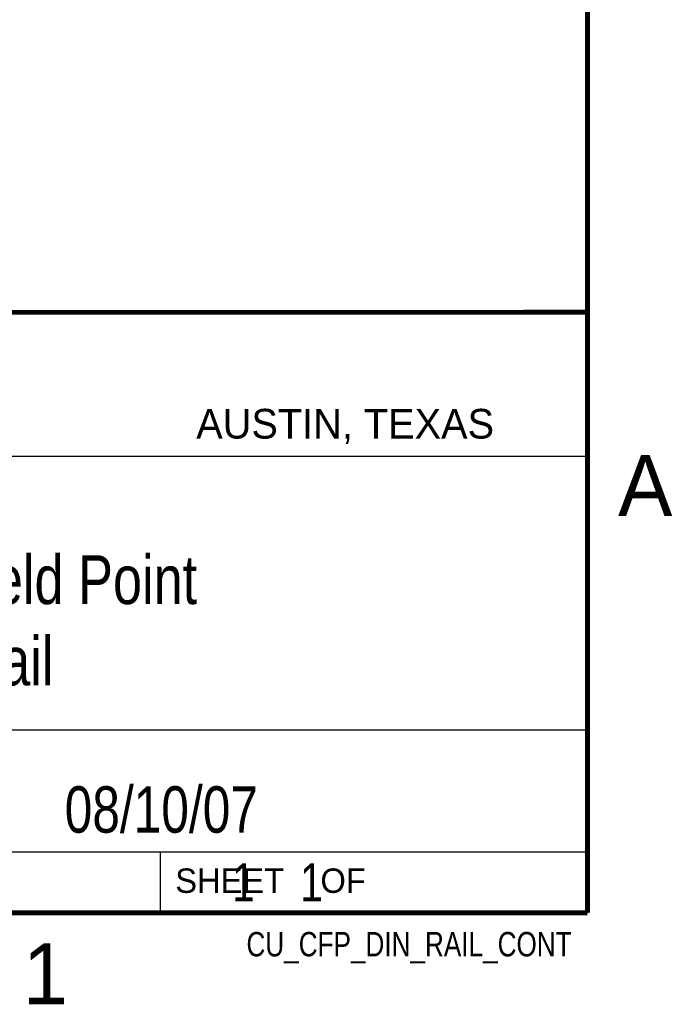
# Model space of a CAD drawing. Header units: inches. Extents: x 0 to 22, y 0 to 17.
# Tile 9 of 10: x 19.2 to 21.8, y 0.1 to 4.2. Entities that reach past the tile are written whole.
import ezdxf
from ezdxf.enums import TextEntityAlignment as Align

# ---------------------------------------------------------------- set-up
doc = ezdxf.new("R2010")
doc.units = ezdxf.units.IN
doc.header["$LTSCALE"] = 1.21
doc.header["$MEASUREMENT"] = 0
doc.layers.get('0').update_dxf_attribs({"linetype": 'CONTINUOUS'})
doc.styles.get("Standard").update_dxf_attribs({"font": 'txt', "width": 0.8})

msp = doc.modelspace()

# ---------------------------------------------------------------- linework, layer by layer
at = {"color": 2, "linetype": 'CONTINUOUS'}
for p, q in [((16.3737, 2.9596), (21.5037, 2.9596)), ((16.375, 2.96), (21.5, 2.96)), ((21.5037, 2.9596), (21.5037, 1.2496)), ((16.7288, 2.37), (21.5, 2.37)), ((16.3737, 1.2496), (21.5037, 1.2496)), ((18.01, 1.25), (21.5, 1.25)), ((21.5, 1.25), (21.5, 0.75)), ((16.375, 0.75), (21.5, 0.75)), ((18.01, 0.75), (21.5, 0.75)), ((19.75, 0.75), (21.5, 0.75)), ((19.75, 0.75), (19.75, 0.5)), ((21.5, 0.75), (21.5, 0.5)), ((19.75, 0.5), (21.5, 0.5)), ((20.4977, 0.4994), (21.4977, 0.4994)), ((20.4977, 0.4994), (20.4977, 0.4989)), ((20.4977, 0.4989), (21.4977, 0.4989)), ((21.4977, 0.4994), (21.4977, 0.4989))]:
    msp.add_line(p, q, dxfattribs=at)
at = {"color": 7, "linetype": 'CONTINUOUS', "const_width": 0.02}
for points in [[(21.5, 0.5), (21.5, 16.5)], [(13.6, 2.9595), (21.5, 2.96)], [(0.5, 0.5), (21.5, 0.5)]]:
    msp.add_lwpolyline(points, dxfattribs=at)

# ---------------------------------------------------------------- texts
at = {"color": 2, "linetype": 'CONTINUOUS'}
for s, height, p in [('AUSTIN, TEXAS', 0.121576, (19.898, 2.4426)), ('A', 0.25, (21.625, 2.125)), ('SHEET    OF', 0.1, (19.8121, 0.5815)), ('1', 0.25, (19.1875, 0.125))]:
    msp.add_text(s, height=height, dxfattribs=at).set_placement(p)
at = {"color": 2, "linetype": 'CONTINUOUS', "width": 0.8}
msp.add_text('CU_CFP_DIN_RAIL_CONT', height=0.1, dxfattribs=at).set_placement((21.4352, 0.3213), align=Align.RIGHT)
at = {"color": 7, "linetype": 'CONTINUOUS'}
for s, insert, char_height, width, attachment_point in [('Compact Field Point\\PDin Rail', (18.9387, 1.9646), 0.2, 3.04, 2), ('08/10/07 ', (19.755, 1.0181), 0.19, 1.368, 2), ('     1    1', (19.8125, 0.7031), 0.15625, 1.375, 1)]:
    msp.add_mtext(s, dxfattribs=dict(at, insert=insert, char_height=char_height, width=width, attachment_point=attachment_point))

doc.saveas('drawing.dxf')
